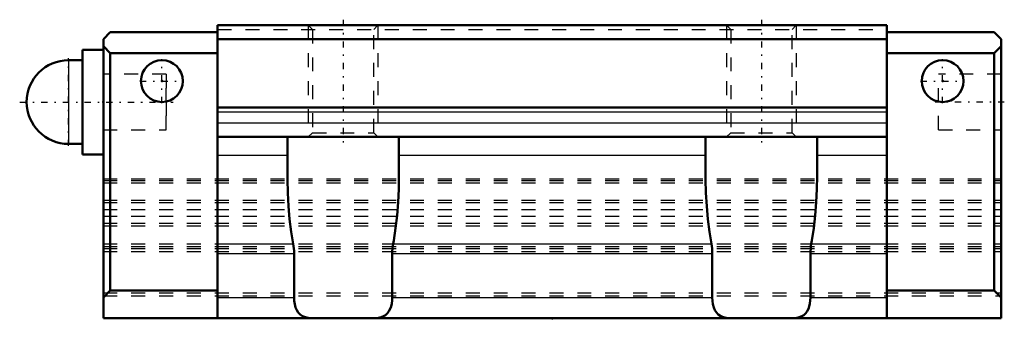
# Model space of a CAD drawing. Header units: millimetres. Extents: x -38.2 to 32.4, y 3 to 24.4.
import ezdxf

# ---------------------------------------------------------------- set-up
doc = ezdxf.new("R2010")
doc.units = ezdxf.units.MM
doc.linetypes.add('Center', pattern=[1.5, 0.45, -0.5, 0.05, -0.5])
doc.linetypes.add('Dashed', pattern=[2, 1, -1])
for name, color, linetype, lineweight in [('2d ConnectionPoints', 7, 'Continuous', 50), ('AM_0', 7, 'Continuous', 50), ('AM_4', 3, 'Continuous', 25), ('AM_5', 3, 'Continuous', 25), ('AM_7', 7, 'Center', 25), ('AM_9', 6, 'Dashed', 25)]:
    doc.layers.add(name, color=color, linetype=linetype, lineweight=lineweight)

# ---------------------------------------------------------------- blocks, each defined once
blk = doc.blocks.new('1_PB1021B_SHS_grease_nipple_joint_0_in_SHS15C1SS_GK__BLOCK_PB1021B1__0')
at = {"layer": 'AM_0'}
for p, q in [((-32.2, 22.25), (-33.7, 22.25)), ((-33.7, 22.25), (-33.7, 14.75)), ((-33.7, 21.5), (-34.7, 21.5)), ((-34.7, 15.5), (-33.7, 15.5)), ((-33.7, 14.75), (-32.2, 14.75))]:
    blk.add_line(p, q, dxfattribs=at)
blk.add_arc((-34.7, 18.5), 3, 90, 270, dxfattribs=at)
at = {"layer": 'AM_4'}
blk.add_line((-34.7, 21.5), (-34.7, 15.5), dxfattribs=at)
at = {"layer": 'AM_7'}
for p, q in [((-34.7, 15.35), (-34.7, 21.65)), ((-38.2, 18.5), (-27.2, 18.5))]:
    blk.add_line(p, q, dxfattribs=at)
at = {"layer": 'AM_9'}
for p, q in [((-27.7, 20.5), (-32.2, 20.5)), ((-27.7, 20.5), (-27.7, 16.5)), ((-32.2, 16.5), (-27.7, 16.5))]:
    blk.add_line(p, q, dxfattribs=at)
blk = doc.blocks.new('2_SHS15CSSPB1021B1_Slide25_55_0_in_SHS15C1SS_GK__BLOCK_PB1021B1__0')
at = {"layer": 'AM_0'}
for p, q in [((-31.7, 23.5), (-32.2, 23)), ((-24, 23.5), (-31.7, 23.5)), ((-24, 24), (24, 24)), ((-24, 3), (-24, 24)), ((24, 3), (24, 24)), ((24, 23.5), (31.7, 23.5)), ((31.7, 23.5), (32.2, 23)), ((-32.2, 3), (-32.2, 23)), ((-24, 23), (24, 23)), ((32.2, 3), (32.2, 23)), ((-32.2, 22.5), (-31.7, 22)), ((-24, 22), (-31.7, 22)), ((-31.7, 22), (-31.7, 5)), ((24, 22), (31.7, 22)), ((32.2, 22.5), (31.7, 22)), ((31.7, 22), (31.7, 5)), ((-24, 18.1), (24, 18.1)), ((-24, 16), (24, 16)), ((-19, 13.22), (-19, 16)), ((-11, 16), (-11, 13.22)), ((11, 13.22), (11, 16)), ((19, 16), (19, 13.22)), ((-18.52, 4.5), (-18.52, 7.647)), ((-11.48, 7.647), (-11.48, 4.5)), ((11.48, 4.5), (11.48, 7.647)), ((18.52, 7.647), (18.52, 4.5)), ((-31.7, 5), (-32.2, 4.5)), ((-24, 5), (-31.7, 5)), ((24, 5), (31.7, 5)), ((31.7, 5), (32.2, 4.5)), ((32.2, 3), (-32.2, 3))]:
    blk.add_line(p, q, dxfattribs=at)
for points in [[(-18.582, 8.331), (-18.724, 9.208), (-18.837, 10.115), (-18.921, 11.045), (-18.975, 11.993), (-18.999, 12.949), (-19, 13.22)], [(-11, 13.22), (-11.015, 12.262), (-11.061, 11.312), (-11.136, 10.376), (-11.241, 9.461), (-11.375, 8.576), (-11.418, 8.331)], [(11.418, 8.331), (11.276, 9.208), (11.163, 10.115), (11.079, 11.045), (11.025, 11.993), (11.001, 12.949), (11, 13.22)], [(19, 13.22), (18.985, 12.262), (18.939, 11.312), (18.864, 10.376), (18.759, 9.461), (18.625, 8.576), (18.582, 8.331)], [(-18.582, 8.331), (-18.537, 8.002), (-18.524, 7.826), (-18.52, 7.647)], [(-11.48, 7.647), (-11.476, 7.819), (-11.464, 7.989), (-11.444, 8.163), (-11.418, 8.331)], [(11.418, 8.331), (11.463, 8.002), (11.476, 7.826), (11.48, 7.647)], [(18.52, 7.647), (18.524, 7.819), (18.536, 7.989), (18.556, 8.163), (18.582, 8.331)], [(-17.107, 3), (-17.42, 3.015), (-17.707, 3.071), (-17.912, 3.152), (-18.093, 3.274), (-18.224, 3.412), (-18.332, 3.582), (-18.415, 3.784), (-18.475, 4.011), (-18.509, 4.251), (-18.52, 4.5)], [(-11.48, 4.5), (-11.489, 4.276), (-11.517, 4.058), (-11.563, 3.853), (-11.629, 3.666), (-11.715, 3.499), (-11.821, 3.358), (-11.955, 3.235), (-12.108, 3.142), (-12.279, 3.075), (-12.466, 3.032), (-12.663, 3.008), (-12.893, 3)], [(12.893, 3), (12.58, 3.015), (12.293, 3.071), (12.088, 3.152), (11.907, 3.274), (11.776, 3.412), (11.668, 3.582), (11.585, 3.784), (11.525, 4.011), (11.491, 4.251), (11.48, 4.5)], [(18.52, 4.5), (18.511, 4.276), (18.483, 4.058), (18.437, 3.853), (18.371, 3.666), (18.285, 3.499), (18.179, 3.358), (18.045, 3.235), (17.892, 3.142), (17.721, 3.075), (17.534, 3.032), (17.337, 3.008), (17.107, 3)]]:
    blk.add_lwpolyline(points, dxfattribs=at)
for centre in [(-28, 20), (28, 20)]:
    blk.add_circle(centre, 1.5, dxfattribs=at)
at = {"layer": 'AM_4'}
for p, q in [((-24, 17.8), (24, 17.8)), ((-24, 17), (24, 17)), ((-24, 14.684), (-19, 14.684)), ((-11, 14.684), (11, 14.684)), ((19, 14.684), (24, 14.684)), ((-24, 8.331), (-18.582, 8.331)), ((-11.418, 8.331), (11.418, 8.331)), ((18.582, 8.331), (24, 8.331)), ((-24, 7.647), (-18.52, 7.647)), ((-11.48, 7.647), (11.48, 7.647)), ((18.52, 7.647), (24, 7.647)), ((-24, 4.5), (-18.52, 4.5)), ((-11.48, 4.5), (11.48, 4.5)), ((18.52, 4.5), (24, 4.5))]:
    blk.add_line(p, q, dxfattribs=at)
at = {"layer": 'AM_5', "linetype": 'Dashed'}
for p, q in [((-17.5, 24), (-17.5, 16)), ((-12.5, 24), (-12.5, 16)), ((12.5, 24), (12.5, 16)), ((17.5, 24), (17.5, 16))]:
    blk.add_line(p, q, dxfattribs=at)
at = {"layer": 'AM_7'}
for p, q in [((-15, 24.4), (-15, 15.6)), ((15, 24.4), (15, 15.6)), ((-28, 18.425), (-28, 21.575)), ((28, 18.425), (28, 21.575)), ((-29.575, 20), (-26.425, 20)), ((26.425, 20), (29.575, 20)), ((32.425, 18.5), (27.475, 18.5))]:
    blk.add_line(p, q, dxfattribs=at)
at = {"layer": 'AM_9'}
for p, q in [((-24, 23.7), (24, 23.7)), ((-17.5, 24), (-17.2, 23.7)), ((-17.2, 23.7), (-17.2, 16.3)), ((-12.8, 23.7), (-12.5, 24)), ((-12.8, 16.3), (-12.8, 23.7)), ((12.5, 24), (12.8, 23.7)), ((12.8, 23.7), (12.8, 16.3)), ((17.2, 23.7), (17.5, 24)), ((17.2, 16.3), (17.2, 23.7)), ((-27.7, 20.5), (-32.2, 20.5)), ((-27.7, 16.5), (-27.7, 20.5)), ((27.7, 16.5), (27.7, 20.5)), ((32.2, 20.5), (27.7, 20.5)), ((-32.2, 16.5), (-27.7, 16.5)), ((-17.2, 16.3), (-17.5, 16)), ((-17.2, 16.3), (-12.8, 16.3)), ((-12.5, 16), (-12.8, 16.3)), ((12.8, 16.3), (12.5, 16)), ((12.8, 16.3), (17.2, 16.3)), ((17.5, 16), (17.2, 16.3)), ((27.7, 16.5), (32.2, 16.5)), ((-32.2, 13), (32.2, 13)), ((-32.2, 12.876), (32.2, 12.876)), ((-32.2, 12.701), (32.2, 12.701)), ((-32.2, 11.462), (32.2, 11.462)), ((-32.2, 11.29), (32.2, 11.29)), ((-32.2, 10.787), (32.2, 10.787)), ((-32.2, 10.313), (32.2, 10.313)), ((-32.2, 9.808), (32.2, 9.808)), ((-32.2, 9.638), (32.2, 9.638)), ((-32.2, 8.326), (32.2, 8.326)), ((-32.2, 8.135), (32.2, 8.135)), ((-32.2, 8.009), (32.2, 8.009)), ((-32.2, 7.796), (32.2, 7.796)), ((-32.2, 4.824), (32.2, 4.824)), ((-32.2, 4.612), (32.2, 4.612))]:
    blk.add_line(p, q, dxfattribs=at)

msp = doc.modelspace()

# ---------------------------------------------------------------- linework, layer by layer
at = {"layer": '2d ConnectionPoints'}
for p in [(-28, 20), (-28, 20), (28, 20), (28, 20), (-32.2, 18.5), (32.2, 18.5), (0, 3)]:
    msp.add_point(p, dxfattribs=at)

# ---------------------------------------------------------------- block references
for name in ['2_SHS15CSSPB1021B1_Slide25_55_0_in_SHS15C1SS_GK__BLOCK_PB1021B1__0', '1_PB1021B_SHS_grease_nipple_joint_0_in_SHS15C1SS_GK__BLOCK_PB1021B1__0']:
    msp.add_blockref(name, (0, 0))

doc.saveas('drawing.dxf')
